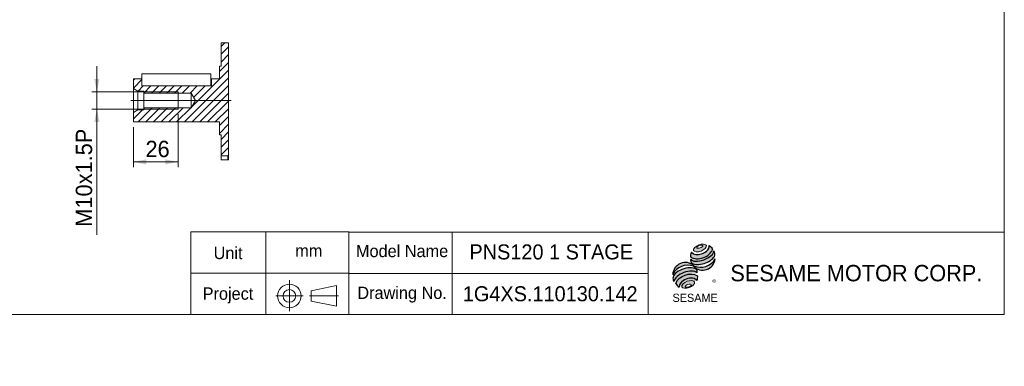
# Model space of a CAD drawing. Header units: millimetres. Extents: x 0 to 861, y 0 to 600.
# Tile 2 of 4: x 289 to 861, y 0 to 201. Entities that reach past the tile are written whole.
import ezdxf

# ---------------------------------------------------------------- set-up
doc = ezdxf.new("R2010")
doc.units = ezdxf.units.MM
doc.header["$LTSCALE"] = 3
doc.linetypes.add('CENTERX2', pattern=[20.319999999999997, 12.7, -2.54, 2.54, -2.54])
doc.layers.add('外框線', color=7, linetype='Continuous', lineweight=30)
doc.layers.add('標駐', color=51, linetype='Continuous')
doc.styles.add('SLDTEXTSTYLE0', font='ARIAL.TTF', dxfattribs={"width": 0.948})
doc.styles.add('SLDTEXTSTYLE1', font='MINGLIU.TTC')
doc.styles.add('SLDTEXTSTYLE3', font='ARIAL.TTF', dxfattribs={"width": 0.948})
doc.dimstyles.new('SLDDIMSTYLE1', dxfattribs={"dimtxt": 9.245947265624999, "dimasz": 7.5, "dimexe": 0, "dimexo": 0.0625, "dimgap": 2.31148681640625, "dimtad": 1, "dimdec": 4, "dimrnd": 1e-09, "dimzin": 12, "dimdsep": 46, "dimtxsty": 'SLDTEXTSTYLE0', "dimsah": 1, "dimcen": 0.09, "dimadec": 0, "dimazin": 0, "dimtfac": 1, "dimtdec": 4, "dimtofl": 0, "dimtmove": 0, "dimatfit": 3, "dimfxl": 0, "dimtolj": 1, "dimtzin": 12, "dimarcsym": 0})
doc.dimstyles.new('SLDDIMSTYLE3', dxfattribs={"dimtxt": 9.245947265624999, "dimasz": 7.5, "dimexe": 0, "dimexo": 0.0625, "dimgap": 2.31148681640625, "dimtad": 0, "dimtih": 1, "dimtoh": 1, "dimdec": 4, "dimrnd": 1e-09, "dimzin": 12, "dimdsep": 46, "dimtxsty": 'SLDTEXTSTYLE0', "dimblk1": 'NONE', "dimblk2": 'NONE', "dimsah": 1, "dimcen": 0.09, "dimadec": 0, "dimazin": 0, "dimtfac": 1, "dimtdec": 4, "dimtmove": 0, "dimatfit": 3, "dimldrblk": 'NONE', "dimfxl": 0, "dimtolj": 1, "dimtzin": 12, "dimarcsym": 0})
doc.dimstyles.new('SLDDIMSTYLE5', dxfattribs={"dimtxt": 9.245947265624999, "dimasz": 7.5, "dimexe": 0, "dimexo": 0.0625, "dimgap": 2.31148681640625, "dimtad": 1, "dimdec": 4, "dimrnd": 1e-09, "dimzin": 12, "dimdsep": 46, "dimtxsty": 'SLDTEXTSTYLE0', "dimsah": 1, "dimcen": 0.09, "dimadec": 0, "dimazin": 0, "dimtfac": 1, "dimtdec": 4, "dimtofl": 0, "dimtmove": 0, "dimatfit": 3, "dimfxl": 0, "dimtolj": 1, "dimtzin": 12, "dimarcsym": 0})

# ---------------------------------------------------------------- blocks, each defined once
blk = doc.blocks.new('單位定位')
at = {"layer": '外框線', "color": 7, "lineweight": 0}
for p, q in [((388.1226932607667, 78.02068606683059), (388.1226932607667, 30.02068606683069)), ((480.1131759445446, 78.02068606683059), (388.1226932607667, 78.02068606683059)), ((431.6682143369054, 78.02068606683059), (431.6682143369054, 30.0206860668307)), ((480.1131759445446, 54.02068606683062), (388.1226932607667, 54.0206860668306)), ((458.0953460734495, 43.87154055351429), (472.7296301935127, 46.87154055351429)), ((472.7296301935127, 46.87154055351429), (472.7296301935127, 34.87154055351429)), ((458.0953460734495, 43.87154055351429), (458.0953460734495, 37.87154055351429)), ((458.0953460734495, 37.87154055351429), (472.7296301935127, 34.87154055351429))]:
    blk.add_line(p, q, dxfattribs=at)
at = {"layer": '外框線', "color": 7, "linetype": 'CENTERX2', "lineweight": 0}
for p, q in [((445.4269877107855, 50.04473075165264), (445.4269877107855, 32.00261188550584)), ((437.5508708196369, 40.86059921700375), (453.3463845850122, 40.86059921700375)), ((457.0241708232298, 40.86059921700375), (474.0296822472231, 40.86059921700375))]:
    blk.add_line(p, q, dxfattribs=at)
at = {"layer": '外框線', "color": 7, "lineweight": 0}
for radius in [6.820149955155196, 3.675954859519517]:
    blk.add_circle((445.4269877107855, 40.86059921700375), radius, dxfattribs=at)
at = {"color": 7, "linetype": 'Continuous', "lineweight": 0, "char_height": 7.143749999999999, "attachment_point": 1, "style": 'SLDTEXTSTYLE0'}
for s, insert in [('Unit', (401.3764742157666, 69.40390110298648)), ('mm', (448.8271108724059, 70.73572103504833)), ('Project', (395.0264742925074, 45.8073190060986))]:
    blk.add_mtext(s, dxfattribs=dict(at, insert=insert))
blk = doc.blocks.new('圖塊18')
at = {"linetype": 'Continuous'}
h = blk.add_hatch(color=1, dxfattribs=at)
edge = h.paths.add_edge_path(flags=0)
edge.add_spline(control_points=[(15.2957799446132, 34.00296234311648), (13.42271078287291, 33.31418438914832), (10.34267548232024, 30.12522173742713), (16.96103750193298, 29.47444548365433), (21.58109045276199, 34.2578894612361), (17.1688491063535, 34.69174029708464), (15.2957799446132, 34.00296234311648)], knot_values=[0, 0, 0, 0, 0.25, 0.5, 0.75, 1, 1, 1, 1], weights=[1, 1, 1, 1, 1, 1, 1], degree=3, periodic=0)
edge = h.paths.add_edge_path(flags=0)
edge.add_spline(control_points=[(15.68623760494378, 33.62579267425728), (16.56828025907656, 33.90188510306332), (18.55569868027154, 33.74057943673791), (16.24457038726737, 31.8420663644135), (13.26344275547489, 32.08402486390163), (14.80419495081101, 33.34970024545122), (15.68623760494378, 33.62579267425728)], knot_values=[0, 0, 0, 0, 0.2500000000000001, 0.5000000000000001, 0.75, 1, 1, 1, 1], weights=[1, 1, 1, 1, 1, 1, 1], degree=3, periodic=0)
h = blk.add_hatch(color=1, dxfattribs=at)
edge = h.paths.add_edge_path(flags=0)
edge.add_spline(control_points=[(10.9958561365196, 29.72093351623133), (10.52377479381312, 28.68746845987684), (10.47896988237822, 27.63051866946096), (10.61166904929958, 26.93263878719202)], knot_values=[0, 0, 0, 0, 0.4884105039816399, 0.4884105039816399, 0.4884105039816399, 0.4884105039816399], weights=[1, 1, 1, 1], degree=3, periodic=0)
edge.add_spline(control_points=[(10.61166904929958, 26.93263878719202), (12.74813620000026, 25.73226933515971), (16.89267206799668, 25.73902081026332), (21.20957238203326, 28.19113382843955), (23.07295876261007, 30.3380714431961), (23.34933190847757, 31.39643676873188)], knot_values=[0, 0, 0, 0, 0.4091170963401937, 0.6548043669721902, 0.8514887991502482, 0.8514887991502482, 0.8514887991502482, 0.8514887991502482], weights=[1, 1, 1, 1, 1, 1], degree=3, periodic=0)
edge.add_spline(control_points=[(23.34933190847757, 31.3964367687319), (23.03776390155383, 32.09222537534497), (22.39360491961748, 32.93000150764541), (21.34099268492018, 33.57388345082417)], knot_values=[0, 0, 0, 0, 0.4590419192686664, 0.4590419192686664, 0.4590419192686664, 0.4590419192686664], weights=[1, 1, 1, 1], degree=3, periodic=0)
edge.add_spline(control_points=[(21.34099268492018, 33.57388345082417), (21.37470882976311, 33.13768357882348), (21.15989532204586, 31.85000721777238), (19.55081803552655, 29.96954526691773), (16.08878521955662, 28.12833744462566), (12.31400507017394, 28.0676266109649), (10.9958561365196, 29.72093351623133)], knot_values=[0, 0, 0, 0, 0.08132341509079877, 0.2279594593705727, 0.4332489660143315, 0.8030080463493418, 0.8030080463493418, 0.8030080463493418, 0.8030080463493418], weights=[1, 1, 1, 1, 1, 1, 1], degree=3, periodic=0)
h = blk.add_hatch(color=1, dxfattribs=at)
edge = h.paths.add_edge_path(flags=0)
edge.add_arc((12.95536303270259, 25.17801620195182), 2.388071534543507, 168.3621772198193, 229.4245234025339)
edge.add_ellipse((17.42874684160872, 27.21015361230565), major_axis=(7.302190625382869, 2.381581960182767), ratio=0.5371428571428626, start_angle=205.6784380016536, end_angle=329.3896542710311)
edge.add_arc((21.19769493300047, 28.66263638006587), 3.462711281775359, 336.1521426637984, 392.8409252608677)
edge.add_ellipse((17.25471828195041, 28.44153028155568), major_axis=(6.762622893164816, 2.528628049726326), ratio=0.4437390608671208, start_angle=185.025563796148, end_angle=352.21713539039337, ccw=False)
h = blk.add_hatch(color=1, dxfattribs=at)
edge = h.paths.add_edge_path(flags=0)
edge.add_arc((16.51295459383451, 30.57468046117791), 9.58226111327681, 244.9498890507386, 330.52495169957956, ccw=False)
edge.add_arc((7.532132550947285, 16.40453577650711), 7.373817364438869, 48.10924540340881, 177.9500526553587)
edge.add_arc((8.856847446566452, 12.6387440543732), 9.582261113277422, 69.43291289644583, 155.1324078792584, ccw=False)
edge.add_arc((17.53238486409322, 26.72737687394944), 7.373817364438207, 223.9443619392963, 353.2429906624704)
h = blk.add_hatch(color=1, dxfattribs=at)
edge = h.paths.add_edge_path(flags=0)
edge.add_ellipse((7.985786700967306, 14.2727038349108), major_axis=(6.975201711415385, 2.649067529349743), ratio=0.5235294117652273, start_angle=14.095136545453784, end_angle=164.8078450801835, ccw=False)
edge.add_arc((11.75781053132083, 18.1267258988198), 2.684702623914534, 351.5308011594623, 401.4061622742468)
edge.add_ellipse((7.740909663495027, 16.15731471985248), major_axis=(7.394033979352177, 2.169614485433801), ratio=0.5344613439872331, start_angle=27.40472928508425, end_angle=171.7282428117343)
edge.add_arc((7.95671488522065, 16.08199832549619), 7.845101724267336, 191.0466409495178, 205.75451162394)
h = blk.add_hatch(color=1, dxfattribs=at)
edge = h.paths.add_edge_path(flags=0)
edge.add_spline(control_points=[(14.61684395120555, 16.06629839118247), (10.22411735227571, 18.51488900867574), (3.858822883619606, 16.1976389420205), (1.879181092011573, 11.60250040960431)], knot_values=[0, 0, 0, 0, 1, 1, 1, 1], weights=[1, 1, 1, 1], degree=3, periodic=0)
edge.add_arc((6.557460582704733, 13.90253600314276), 5.21310490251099, 206.1806388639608, 239.0996167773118)
edge.add_ellipse((9.213273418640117, 10.94022878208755), major_axis=(5.223508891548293, 1.945447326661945), ratio=0.6035256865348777, start_angle=7.596570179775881, end_angle=172.3905265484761, ccw=False)
edge.add_arc((9.565992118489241, 15.34191953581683), 5.10253162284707, 336.231156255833, 368.1615451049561)
h = blk.add_hatch(color=1, dxfattribs=at)
edge = h.paths.add_edge_path(flags=0)
edge.add_spline(control_points=[(8.501238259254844, 12.83759296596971), (10.37430742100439, 13.52637091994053), (14.78654876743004, 13.09252008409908), (10.1664958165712, 8.309076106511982), (3.548133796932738, 8.959852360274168), (6.628169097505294, 12.1488150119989), (8.501238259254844, 12.83759296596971)], knot_values=[0, 0, 0, 0, 0.25, 0.5, 0.7500000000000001, 1, 1, 1, 1], weights=[1, 1, 1, 1, 1, 1, 1], degree=3, periodic=0)
edge = h.paths.add_edge_path(flags=0)
edge.add_spline(control_points=[(8.991004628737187, 11.03591274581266), (8.108961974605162, 10.7598203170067), (6.573525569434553, 9.47716238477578), (9.562626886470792, 9.209730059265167), (11.86578149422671, 11.13371695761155), (9.873047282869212, 11.31200517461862), (8.991004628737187, 11.03591274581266)], knot_values=[0, 0, 0, 0, 0.2500000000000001, 0.5, 0.75, 1, 1, 1, 1], weights=[1, 1, 1, 1, 1, 1, 1], degree=3, periodic=0)
at = {"color": 1, "linetype": 'Continuous', "lineweight": 0}
for points in [[(15.2957799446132, 34.00296234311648), (17.16884910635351, 34.69174029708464), (21.58109045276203, 34.2578894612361), (16.96103750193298, 29.47444548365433), (10.34267548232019, 30.12522173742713), (13.4227107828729, 33.31418438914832), (15.2957799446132, 34.00296234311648)], [(15.68623760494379, 33.62579267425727), (16.56828025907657, 33.90188510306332), (18.55569868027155, 33.7405794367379), (16.24457038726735, 31.8420663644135), (13.26344275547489, 32.08402486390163), (14.80419495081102, 33.34970024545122), (15.68623760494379, 33.62579267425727)], [(8.501238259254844, 12.83759296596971), (10.37430742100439, 13.52637091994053), (14.78654876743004, 13.09252008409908), (10.1664958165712, 8.309076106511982), (3.548133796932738, 8.959852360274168), (6.628169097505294, 12.1488150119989), (8.501238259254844, 12.83759296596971)], [(8.991004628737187, 11.03591274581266), (9.873047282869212, 11.31200517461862), (11.86578149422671, 11.13371695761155), (9.562626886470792, 9.209730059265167), (6.573525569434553, 9.47716238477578), (8.108961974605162, 10.7598203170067), (8.991004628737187, 11.03591274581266)]]:
    blk.add_open_spline(points, degree=3, dxfattribs=at)
at = {"layer": '標駐', "color": 1}
for p, q in [((24.84488068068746, 25.77838400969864), (24.75703826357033, 25.6905415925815)), ((3.818734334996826, 9.48021822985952), (3.873129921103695, 9.53461381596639))]:
    blk.add_line(p, q, dxfattribs=at)
for centre, radius, start, end in [((21.19769493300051, 28.66263638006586), 3.462711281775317, 336.1521426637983, 32.95375475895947), ((7.532132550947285, 16.40453577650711), 7.373817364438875, 48.10924540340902, 177.9500526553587), ((12.95536303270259, 25.17801620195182), 2.388071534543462, 167.9158934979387, 229.4245234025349), ((17.53238486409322, 26.72737687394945), 7.373817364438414, 223.9443619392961, 353.2429906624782), ((16.51295459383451, 30.57468046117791), 9.582261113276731, 244.9498890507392, 330.5249516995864), ((8.856847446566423, 12.6387440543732), 9.582261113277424, 69.43291289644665, 155.1324078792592), ((11.75781053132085, 18.12672589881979), 2.684702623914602, 351.5308011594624, 41.40616227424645), ((7.956714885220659, 16.08199832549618), 7.845101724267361, 191.0466409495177, 205.7545116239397), ((6.55746058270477, 13.90253600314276), 5.213104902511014, 206.1806388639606, 239.0996167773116), ((9.56599211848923, 15.34191953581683), 5.102531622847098, 336.2311562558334, 8.161545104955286)]:
    blk.add_arc(centre, radius, start, end, dxfattribs=at)
for centre, major_axis, ratio, start_param, end_param in [((17.25471828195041, 28.44153028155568), (6.762622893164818, 2.528628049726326), 0.443739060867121, 3.229063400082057, 6.147574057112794), ((17.42874684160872, 27.21015361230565), (7.302190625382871, 2.381581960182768), 0.5371428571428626, 3.589765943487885, 5.748933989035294), ((7.740909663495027, 16.15731471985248), (7.394033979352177, 2.169614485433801), 0.5344613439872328, 0.4783027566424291, 2.997223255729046), ((7.985786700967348, 14.2727038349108), (6.975201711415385, 2.649067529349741), 0.5235294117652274, 0.2460065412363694, 2.876439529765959), ((9.213273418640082, 10.94022878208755), (5.223508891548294, 1.945447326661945), 0.6035256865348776, 0.1325851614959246, 3.008782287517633)]:
    blk.add_ellipse(centre, major_axis=major_axis, ratio=ratio, start_param=start_param, end_param=end_param, dxfattribs=at)
for points in [[(10.9958561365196, 29.72093351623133), (10.52377479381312, 28.68746845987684), (10.47896988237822, 27.63051866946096), (10.61166904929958, 26.93263878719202)], [(21.34099268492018, 33.57388345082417), (22.39360491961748, 32.93000150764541), (23.03776390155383, 32.09222537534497), (23.34933190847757, 31.3964367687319)], [(1.879181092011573, 11.60250040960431), (3.858822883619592, 16.1976389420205), (10.22411735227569, 18.51488900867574), (14.61684395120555, 16.06629839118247)]]:
    blk.add_open_spline(points, degree=3, dxfattribs=at)
for points, knots in [([(10.61166904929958, 26.93263878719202), (12.74813620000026, 25.73226933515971), (16.89267206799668, 25.73902081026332), (21.20957238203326, 28.19113382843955), (23.07295876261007, 30.3380714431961), (23.34933190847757, 31.39643676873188)], [0, 0, 0, 0, 0.4091170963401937, 0.6548043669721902, 0.8514887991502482, 0.8514887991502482, 0.8514887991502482, 0.8514887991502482]), ([(10.9958561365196, 29.72093351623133), (12.31400507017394, 28.0676266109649), (16.08878521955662, 28.12833744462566), (19.55081803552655, 29.96954526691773), (21.15989532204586, 31.85000721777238), (21.37470882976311, 33.13768357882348), (21.34099268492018, 33.57388345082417)], [0, 0, 0, 0, 0.3697590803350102, 0.575048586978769, 0.721684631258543, 0.8030080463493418, 0.8030080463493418, 0.8030080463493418, 0.8030080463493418])]:
    blk.add_open_spline(points, degree=3, knots=knots, dxfattribs=at)
at = {"layer": '標駐', "color": 1, "attachment_point": 1}
for s, insert, char_height, style in [('®', (23.09678631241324, 13.72837762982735), 3.175, 'SLDTEXTSTYLE1'), ('SESAME', (0.03307831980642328, 5.639721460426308), 4.762499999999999, 'SLDTEXTSTYLE0')]:
    blk.add_mtext(s, dxfattribs=dict(at, insert=insert, char_height=char_height, style=style))
blk = doc.blocks.new('NEW LOGO_定位')
at = {"color": 7, "linetype": 'Continuous'}
blk.add_blockref('圖塊18', (10.6924088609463, 6.530653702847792), dxfattribs=at)
blk = doc.blocks.new('圖標定位')
at = {"color": 7, "linetype": 'Continuous'}
blk.add_blockref('NEW LOGO_定位', (657.4045770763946, 30.00000000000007), dxfattribs=at)
blk = doc.blocks.new('*D14')
at = {"color": 7, "linetype": 'Continuous', "lineweight": 0}
blk.add_line((181.5030452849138, 445.6772787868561), (337.2008758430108, 445.6772787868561), dxfattribs=at)
at = {"color": 7, "linetype": 'Continuous', "lineweight": 0, "char_height": 9.524999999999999, "attachment_point": 1, "style": 'SLDTEXTSTYLE0'}
for s, insert in [('4-M', (188.5155452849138, 457.9556490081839)), ('10', (210.38376669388, 457.9556490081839)), ('x1.5Px15(DEPTH.)', (224.4941741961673, 457.9556490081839))]:
    blk.add_mtext(s, dxfattribs=dict(at, insert=insert))
blk = doc.blocks.new('_NONE')
blk = doc.blocks.new('SW_HATCH_0')
at = {"color": 0, "linetype": 'Continuous', "lineweight": 0}
for p, q in [((-3.894327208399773, 63.45758959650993), (-1.761021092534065, 65.59089850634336)), ((-3.894327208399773, 58.96746274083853), (0.4020072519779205, 63.26380278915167)), ((-3.894327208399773, 54.47733448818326), (0.4020072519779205, 58.77367593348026)), ((-4.894327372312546, 48.98720607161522), (0.4020072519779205, 54.28354628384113)), ((-21.25154435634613, 28.1398594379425), (0.4020072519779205, 49.79341803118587)), ((-54.89432998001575, 43.88848738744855), (-54.13058213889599, 44.65223243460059)), ((-54.89432998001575, 39.39835843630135), (-49.89432357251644, 44.39835855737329)), ((-52.15032957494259, 37.65223163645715), (-49.15032349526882, 40.65223247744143)), ((-48.89432899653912, 36.41810256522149), (-44.66019943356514, 40.65223247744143)), ((-44.42007467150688, 36.40223213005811), (-40.17006978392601, 40.65223247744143)), ((-39.92994502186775, 36.40223213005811), (-35.67994572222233, 40.65223247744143)), ((-35.43981537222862, 36.40223213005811), (-31.1898160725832, 40.65223247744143)), ((-30.94968572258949, 36.40223213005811), (-26.69968642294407, 40.65223247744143)), ((-26.45956166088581, 36.40223213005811), (-22.20955677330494, 40.65223247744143)), ((-25.24904161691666, 19.65223113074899), (0.4020072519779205, 45.30329117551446)), ((-21.96943201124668, 36.40223213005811), (-17.71942712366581, 40.65223247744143)), ((-20.75892314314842, 19.65223113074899), (0.4020072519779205, 40.81316292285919)), ((-19.92487907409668, 33.9566562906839), (-13.22930306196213, 40.65223247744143)), ((-9.394325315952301, 44.4872067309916), (-9.229302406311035, 44.65223243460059)), ((-16.26879349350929, 19.65223113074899), (0.4020072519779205, 36.32303432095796)), ((-11.77866384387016, 19.65223113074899), (0.4020072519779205, 31.83290652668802)), ((-54.89432998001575, 21.43784682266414), (-49.67994801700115, 26.65223192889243)), ((-52.18981392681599, 19.65223113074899), (-43.93981397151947, 27.90223143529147)), ((-48.89432899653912, 27.43784675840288), (-48.42994920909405, 27.90223143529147)), ((-47.69968427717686, 19.65223113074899), (-39.44968432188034, 27.90223143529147)), ((-43.20956021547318, 19.65223113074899), (-34.95955467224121, 27.90223143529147)), ((-38.71943056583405, 19.65223113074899), (-30.46943619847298, 27.90223143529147)), ((-34.22930091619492, 19.65223113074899), (-25.97930654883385, 27.90223143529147)), ((-29.73917126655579, 19.65223113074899), (-21.48917689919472, 27.90223143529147)), ((-7.288534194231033, 19.65223113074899), (0.4020072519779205, 27.34277816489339)), ((-4.894327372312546, 17.55630970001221), (0.4020072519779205, 22.85265061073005)), ((-4.894327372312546, 13.06618144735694), (0.4020072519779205, 18.36252305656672)), ((-3.894327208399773, 9.576054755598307), (0.4020072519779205, 13.87239480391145)), ((-3.894327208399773, 5.085926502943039), (0.4020072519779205, 9.38226655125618)), ((-3.894327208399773, 0.5957968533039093), (0.4020072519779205, 4.892139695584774)), ((0, 0), (0.4020072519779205, 0.4020072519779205))]:
    blk.add_line(p, q, dxfattribs=at)
blk = doc.blocks.new('*D44')
at = {"color": 7, "linetype": 'Continuous', "lineweight": 0}
for p, q in [((333.5077599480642, 159.4168638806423), (333.5077599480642, 174.4168638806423)), ((377.7392221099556, 159.4168638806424), (330.5077599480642, 159.4168638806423)), ((333.5077599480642, 149.4168638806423), (333.5077599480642, 159.4168638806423)), ((377.7392221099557, 149.4168638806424), (330.5077599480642, 149.4168638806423)), ((333.5077599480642, 149.4168638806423), (333.5077599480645, 76.30120132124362))]:
    blk.add_line(p, q, dxfattribs=at)
for points in [[(333.5077599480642, 159.4168638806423), (335.0077599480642, 166.9168638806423), (332.0077599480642, 166.9168638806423)], [(333.5077599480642, 149.4168638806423), (332.0077599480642, 141.9168638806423), (335.0077599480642, 141.9168638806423)]]:
    blk.add_solid(points, dxfattribs=at)
at = {"color": 7, "linetype": 'Continuous', "lineweight": 0, "char_height": 9.524999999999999, "attachment_point": 1, "rotation": 90.0000000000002, "style": 'SLDTEXTSTYLE0'}
for s, insert in [('x1.5P', (321.2293897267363, 105.7506782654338)), ('10', (321.2293897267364, 91.64027076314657)), ('M', (321.2293897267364, 81.06370132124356))]:
    blk.add_mtext(s, dxfattribs=dict(at, insert=insert))
blk = doc.blocks.new('*D45')
at = {"color": 7, "linetype": 'Continuous', "lineweight": 0}
for p, q in [((380.7392221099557, 146.4168638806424), (380.7392221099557, 115.7361528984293)), ((354.7392221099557, 138.9168638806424), (354.7392221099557, 115.7361528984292)), ((354.7392221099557, 118.7361528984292), (380.7392221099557, 118.7361528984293))]:
    blk.add_line(p, q, dxfattribs=at)
for points in [[(354.7392221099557, 118.7361528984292), (362.2392221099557, 117.2361528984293), (362.2392221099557, 120.2361528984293)], [(380.7392221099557, 118.7361528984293), (373.2392221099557, 120.2361528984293), (373.2392221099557, 117.2361528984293)]]:
    blk.add_solid(points, dxfattribs=at)
at = {"color": 7, "linetype": 'Continuous', "lineweight": 0, "insert": (361.7913252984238, 131.0145231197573), "char_height": 9.524999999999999, "attachment_point": 1, "style": 'SLDTEXTSTYLE0'}
blk.add_mtext('26', dxfattribs=at)

msp = doc.modelspace()

# ---------------------------------------------------------------- linework, layer by layer
at = {"color": 7, "linetype": 'Continuous', "lineweight": 0}
for p, q in [((860.9999999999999, 600), (860.9999999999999, 30.00000000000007)), ((410.0355575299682, 187.8555306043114), (405.7392230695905, 187.8555306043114)), ((360.7392250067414, 159.4168637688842), (380.7392208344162, 159.4168637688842)), ((380.7392208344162, 149.4168639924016), (380.7392208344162, 159.4168637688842)), ((360.7392250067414, 149.4168639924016), (380.7392208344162, 149.4168639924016)), ((479.9999999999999, 30.00000000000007), (479.9999999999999, 78.00000000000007)), ((860.9999999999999, 78.00000000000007), (479.9999999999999, 78.00000000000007)), ((540, 30.00000000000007), (540, 78.00000000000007)), ((654, 30.00000000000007), (654, 78.00000000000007)), ((654, 54.00000000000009), (479.9999999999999, 54.00000000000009)), ((30.00000000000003, 30.00000000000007), (860.9999999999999, 30.00000000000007))]:
    msp.add_line(p, q, dxfattribs=at)
at = {"color": 7, "linetype": 'Continuous', "lineweight": 15}
for p, q in [((405.7392230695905, 187.8555306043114), (405.7392230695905, 174.4168629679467)), ((404.7392229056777, 174.4168629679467), (404.7392229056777, 166.9168645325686)), ((405.7392230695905, 174.4168629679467), (404.7392229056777, 174.4168629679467)), ((359.7392267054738, 166.9168645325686), (354.7392202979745, 166.9168645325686)), ((354.7392202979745, 166.9168645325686), (354.7392202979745, 161.4168643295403)), ((359.7392267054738, 169.9168636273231), (359.7392267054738, 162.9168645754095)), ((363.7392273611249, 169.9168636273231), (359.7392267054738, 169.9168636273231)), ((359.7392267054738, 166.9168645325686), (359.7392267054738, 162.9168645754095)), ((395.7392214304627, 169.9168636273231), (363.7392273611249, 169.9168636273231)), ((399.7392220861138, 169.9168636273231), (395.7392214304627, 169.9168636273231)), ((399.7392220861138, 162.9168645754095), (399.7392220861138, 169.9168636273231)), ((404.7392229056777, 166.9168645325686), (400.239224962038, 166.9168645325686)), ((400.239224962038, 162.9168645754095), (400.239224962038, 166.9168645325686)), ((354.7392202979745, 161.4168643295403), (357.3372973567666, 159.9168637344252)), ((354.7392202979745, 161.4168643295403), (354.7392202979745, 147.4168634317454)), ((363.7392273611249, 162.9168645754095), (359.7392267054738, 162.9168645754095)), ((395.7392214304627, 162.9168645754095), (363.7392273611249, 162.9168645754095)), ((399.7392220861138, 162.9168645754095), (395.7392214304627, 162.9168645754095)), ((400.239224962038, 162.9168645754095), (399.7392220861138, 162.9168645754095)), ((357.3372973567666, 159.9168637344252), (360.7392212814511, 159.9168637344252)), ((357.3372973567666, 159.9168637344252), (357.3372973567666, 148.9168640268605)), ((360.7392212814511, 159.9168637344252), (360.7392212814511, 158.6668642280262)), ((388.2392229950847, 158.6668642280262), (360.7392212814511, 158.6668642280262)), ((360.7392212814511, 158.6668642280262), (360.7392212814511, 150.1668635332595)), ((390.7928759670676, 154.4168638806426), (388.2392229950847, 158.6668642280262)), ((388.2392229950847, 158.6668642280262), (388.2392229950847, 150.1668635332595)), ((357.3372973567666, 148.9168640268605), (354.7392202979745, 147.4168634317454)), ((360.7392212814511, 148.9168640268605), (357.3372973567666, 148.9168640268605)), ((360.7392212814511, 150.1668635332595), (360.7392212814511, 148.9168640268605)), ((360.7392212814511, 150.1668635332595), (388.2392229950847, 150.1668635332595)), ((388.2392229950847, 150.1668635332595), (390.7928759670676, 154.4168638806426)), ((354.7392202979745, 147.4168634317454), (354.7392202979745, 141.916863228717)), ((354.7392202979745, 141.916863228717), (404.7392229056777, 141.916863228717)), ((404.7392229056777, 141.916863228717), (404.7392229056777, 134.416864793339)), ((404.7392229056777, 134.416864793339), (405.7392230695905, 134.416864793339)), ((405.7392230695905, 134.416864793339), (405.7392230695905, 122.2646320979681)), ((405.7392230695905, 120.0336488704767), (405.7392230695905, 122.2646320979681)), ((405.7392230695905, 122.2646320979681), (406.7392232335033, 122.2646320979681)), ((406.7392232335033, 122.2646320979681), (409.7392181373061, 122.2646320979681)), ((409.7392181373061, 120.0336488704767), (409.7392181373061, 122.2646320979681)), ((409.7392181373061, 122.2646320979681), (410.0355575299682, 122.2646320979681))]:
    msp.add_line(p, q, dxfattribs=at)
at = {"color": 7, "linetype": 'CENTERX2', "lineweight": 0, "ltscale": 3}
msp.add_line((353.2392247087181, 154.4168638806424), (411.5355624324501, 154.4168638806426), dxfattribs=at)
at = {"color": 7, "linetype": 'Continuous', "lineweight": 0, "flags": 128}
msp.add_lwpolyline([(405.7392230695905, 120.0336488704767), (406.7392232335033, 120.0336488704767), (409.7392181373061, 120.0336488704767), (410.0355575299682, 120.0336488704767), (410.0355575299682, 122.2646320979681), (410.0355575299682, 122.666639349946), (410.0355575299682, 127.1567717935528), (410.0355575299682, 131.6468986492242), (410.0355575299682, 136.1370269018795), (410.0355575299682, 140.6271551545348), (410.0355575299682, 145.1172827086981), (410.0355575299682, 149.6074102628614), (410.0355575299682, 154.0975386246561), (410.0355575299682, 158.587666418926), (410.0355575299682, 163.0777950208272), (410.0355575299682, 167.5679232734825), (410.0355575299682, 172.0580501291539), (410.0355575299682, 176.5481783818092), (410.0355575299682, 181.0383080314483), (410.0355575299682, 185.5284348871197), (410.0355575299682, 187.8555306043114)], dxfattribs=at)
at = {"color": 7, "linetype": 'Continuous', "lineweight": 15}
msp.add_open_spline([(400.239224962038, 166.9168645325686), (400.2335979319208, 166.9150671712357), (400.1216641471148, 166.8793137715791), (399.9560651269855, 166.8262703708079), (399.7936740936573, 166.7835607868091), (399.7392220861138, 166.7692396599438)], degree=3, knots=[0, 0, 0, 0, 0.03398737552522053, 0.676082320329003, 1, 1, 1, 1], dxfattribs=at)

# ---------------------------------------------------------------- block references
at = {"color": 7, "linetype": 'Continuous', "lineweight": 0}
msp.add_blockref('SW_HATCH_0', (409.6335502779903, 122.2646320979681), dxfattribs=at)
at = {"color": 7, "linetype": 'Continuous'}
for name in ['單位定位', '圖標定位']:
    msp.add_blockref(name, (0, 0), dxfattribs=at)

# ---------------------------------------------------------------- texts
at = {"color": 7, "linetype": 'Continuous', "lineweight": 0, "attachment_point": 1}
for s, insert, char_height, style in [('Model Name', (484.1269952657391, 70.54462870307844), 7.143749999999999, 'SLDTEXTSTYLE0'), ('PNS120 1 STAGE', (550.0850279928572, 70.81724203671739), 8.73125, 'SLDTEXTSTYLE0'), ('SESAME MOTOR CORP.', (701.7766239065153, 58.89850687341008), 9.524999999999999, 'SLDTEXTSTYLE3'), ('Drawing No.', (484.9207475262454, 46.28286561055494), 7.143749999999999, 'SLDTEXTSTYLE0'), ('1G4XS.110130.142', (546.241402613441, 46.49615492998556), 8.73125, 'SLDTEXTSTYLE0')]:
    msp.add_mtext(s, dxfattribs=dict(at, insert=insert, char_height=char_height, style=style))

# ---------------------------------------------------------------- dimensions: what is measured, and where the dimension line sits
at = {"color": 7, "linetype": 'Continuous', "lineweight": 0}
dim = msp.add_diameter_dim_2p(p1=(3.778257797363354, 9.239788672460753), p2=(0, 0), text='4-M<>x1.5Px15(DEPTH.)', dimstyle='SLDDIMSTYLE3', override={"dimpost": '<>'}, dxfattribs=at)
dim.commit()
dim.dimension.update_dxf_attribs({"geometry": '*D14', "text_midpoint": (260.4769605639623, 452.7740571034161), "dimtype": 163})
dim = msp.add_linear_dim(base=(333.5077599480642, 159.4168638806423), p1=(380.7392221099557, 149.4168638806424), p2=(380.7392221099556, 159.4168638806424), angle=90.0000000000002, text='M<>x1.5P', dimstyle='SLDDIMSTYLE5', dxfattribs=at)
dim.commit()
dim.dimension.update_dxf_attribs({"geometry": '*D44', "text_midpoint": (333.5077599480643, 109.633742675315), "dimtype": 160})
dim = msp.add_linear_dim(base=(380.7392221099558, 118.7361528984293), p1=(354.7392221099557, 141.9168638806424), p2=(380.7392221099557, 149.4168638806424), angle=2.192136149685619e-13, dimstyle='SLDDIMSTYLE1', dxfattribs=at)
dim.commit()
dim.dimension.update_dxf_attribs({"geometry": '*D45', "text_midpoint": (368.8465290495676, 118.7361528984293), "dimtype": 160})

doc.saveas('drawing.dxf')
